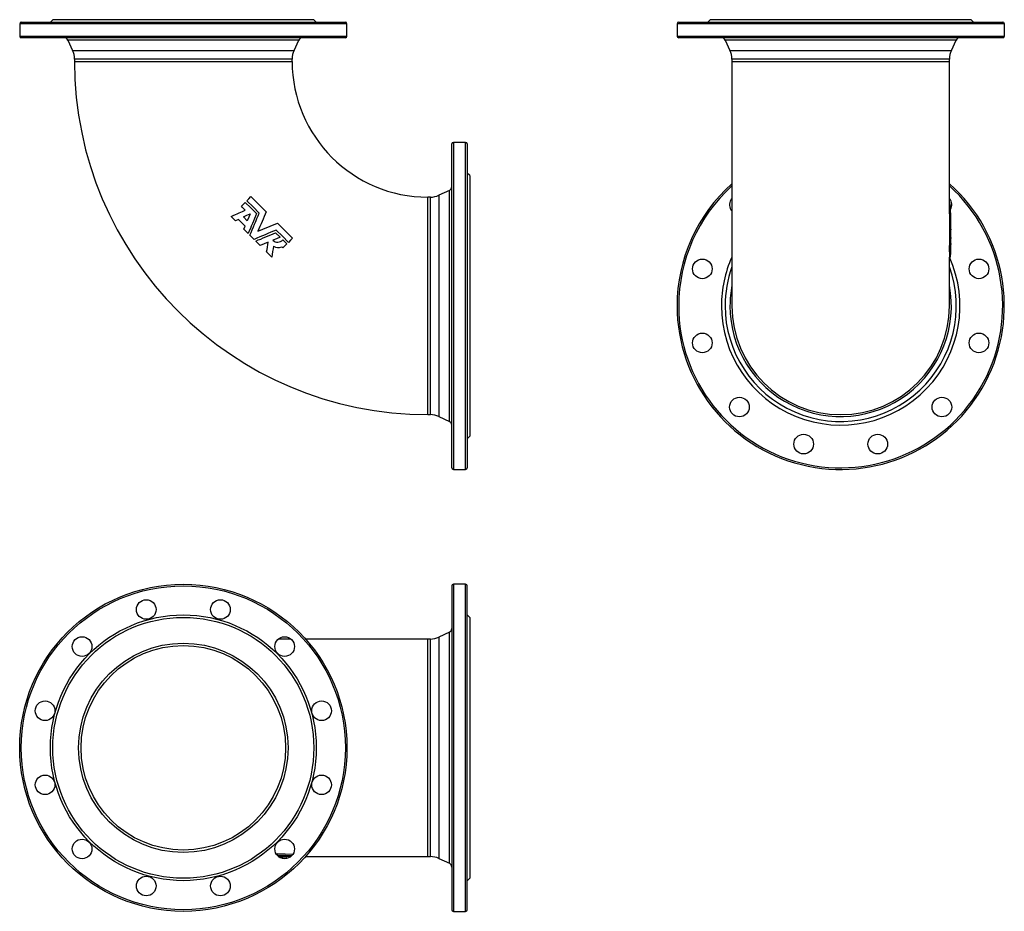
# Model space of a CAD drawing. Extents: x -101 to 1102, y -27 to 1064.
import ezdxf

# ---------------------------------------------------------------- set-up
doc = ezdxf.new("R2010")
doc.units = 0
doc.layers.get('0').update_dxf_attribs({"linetype": 'CONTINUOUS'})

msp = doc.modelspace()

# ---------------------------------------------------------------- linework, layer by layer
at = {"color": 7, "linetype": 'CONTINUOUS'}
for p, q in [((-99, 1060.6), (297, 1060.6)), ((-60.5, 1063.6), (-63.5, 1060.6)), ((258.5, 1063.6), (-60.5, 1063.6)), ((261.5, 1060.6), (258.5, 1063.6)), ((704.4, 1060.6), (902.4, 1060.6)), ((742.9, 1063.6), (739.9, 1060.6)), ((1061.9, 1063.6), (742.9, 1063.6)), ((902.4, 1060.6), (1100.4, 1060.6)), ((1064.9, 1060.6), (1061.9, 1063.6)), ((-101, 1058.6), (-101, 1043.6)), ((299, 1043.6), (299, 1058.6)), ((702.4, 1058.6), (702.4, 1043.6)), ((1102.4, 1043.6), (1102.4, 1058.6)), ((297, 1041.6), (-99, 1041.6)), ((-42.2, 1038.7), (-36.3, 1026.1)), ((234.4, 1026.1), (240.3, 1038.7)), ((1100.4, 1041.6), (704.4, 1041.6)), ((761.1, 1038.7), (767, 1026.1)), ((1037.7, 1026.1), (1043.6, 1038.7)), ((-34, 1015.5), (-34, 1012.6)), ((232, 1012.6), (232, 1015.5)), ((769.4, 1015.5), (769.4, 1012.6)), ((769.4, 1012.6), (769.4, 713.6)), ((1035.4, 1012.6), (1035.4, 1015.5)), ((1035.4, 826.1), (1035.4, 1012.6)), ((427, 515.6), (427, 911.6)), ((444, 913.6), (429, 913.6)), ((446, 911.6), (446, 713.6)), ((449, 873.1), (446, 876.1)), ((449, 873.1), (449, 554.1)), ((424.1, 854.9), (411.4, 849)), ((400.9, 846.6), (398, 846.6)), ((1035.4, 842.2), (1035.4, 842.4)), ((1035.4, 840.2), (1035.4, 842.2)), ((1035.4, 842.2), (1035.4, 842.2)), ((1035.8, 840.2), (1035.4, 840.2)), ((1036.5, 835.4), (1035.4, 835.4)), ((1036.4, 830.6), (1035.4, 830.6)), ((162.8, 817.6), (157.4, 823)), ((166.5, 819.2), (162.8, 817.6)), ((174.4, 811.3), (166.5, 819.2)), ((177.2, 817.8), (172.4, 822.6)), ((1035.2, 823), (1035.2, 817.6)), ((1036.7, 823), (1035.2, 823)), ((1036.7, 817.6), (1036.7, 823)), ((1036.8, 819.2), (1036.7, 817.6)), ((1036.9, 811.3), (1036.8, 819.2)), ((1036.9, 807.5), (1036.9, 826.1)), ((172.8, 807.6), (174.4, 811.3)), ((178.3, 802.1), (172.8, 807.6)), ((1036.7, 817.6), (1035.2, 817.6)), ((1035.3, 817.6), (1035.4, 811.3)), ((1035.4, 811.3), (1035.3, 807.6)), ((1035.3, 807.6), (1035.3, 802.1)), ((1036.8, 807.6), (1035.3, 807.6)), ((1036.9, 811.3), (1035.4, 811.3)), ((1036.8, 807.6), (1036.9, 811.3)), ((1036.8, 802.1), (1036.8, 807.6)), ((185.4, 795), (180.4, 800.1)), ((211.8, 803.1), (217.3, 797.7)), ((1035.3, 802.1), (1035.3, 800.1)), ((1036.8, 802.1), (1035.3, 802.1)), ((1035.3, 800.1), (1035.3, 795)), ((1036.8, 800.1), (1035.3, 800.1)), ((1036.8, 795), (1035.3, 795)), ((1036.8, 795), (1036.8, 800.1)), ((1036.9, 797.2), (1036.9, 805.3)), ((1036.9, 789.8), (1036.9, 795.1)), ((193, 787.5), (187.5, 792.9)), ((220.8, 784.5), (219.3, 785.9)), ((220.8, 794.2), (225.6, 789.3)), ((225.6, 789.3), (220.8, 784.5)), ((1035.3, 792.9), (1035.3, 787.5)), ((1036.8, 792.9), (1035.3, 792.9)), ((1036.8, 787.5), (1035.3, 787.5)), ((1035.4, 786.9), (1035.4, 787.5)), ((1036.8, 787.5), (1036.8, 792.9)), ((1036.9, 781.5), (1036.9, 786.9)), ((207.1, 773.3), (200.8, 779.6)), ((1035.2, 779.6), (1035.2, 773.3)), ((1036.7, 779.6), (1035.2, 779.6)), ((1036.7, 773.3), (1035.2, 773.3)), ((1035.4, 713.6), (1035.4, 773.3)), ((1036.7, 773.3), (1036.7, 779.6)), ((446, 713.6), (446, 515.6)), ((398, 580.6), (400.9, 580.6)), ((411.4, 578.3), (424.1, 572.4)), ((446, 551.1), (449, 554.1)), ((429, 513.6), (444, 513.6)), ((444, 373.2), (429, 373.2)), ((427, 371.2), (427, -24.8)), ((446, -24.8), (446, 371.2)), ((449, 332.7), (446, 335.7)), ((449, 332.7), (449, 13.7)), ((424.1, 314.5), (411.4, 308.6)), ((230.4, 306.2), (215.1, 306.2)), ((398, 306.2), (248.4, 306.2)), ((400.9, 306.2), (398, 306.2)), ((214.1, 43.4), (212.6, 43.1)), ((213.6, 41.8), (214.1, 41.9)), ((214.1, 41.9), (214.1, 43.4)), ((215.4, 40), (217.3, 40)), ((217.3, 40), (215.7, 39.8)), ((217.3, 40), (217.3, 40.4)), ((220.8, 39.1), (219.3, 39.1)), ((220.8, 39.9), (220.8, 40.3)), ((220.8, 39.9), (225.6, 39.8)), ((225.6, 39.8), (225.6, 40.2)), ((227.8, 40.2), (230.4, 40.2)), ((232.6, 42.6), (232.6, 42.9)), ((248.4, 40.2), (398, 40.2)), ((398, 40.2), (400.9, 40.2)), ((411.4, 37.9), (424.1, 32)), ((446, 10.7), (449, 13.7)), ((429, -26.8), (444, -26.8))]:
    msp.add_line(p, q, dxfattribs=at)
at = {"color": 8, "linetype": 'CONTINUOUS'}
for p, q in [((299, 1058.6), (-101, 1058.6)), ((902.4, 1058.6), (702.4, 1058.6)), ((1102.4, 1058.6), (902.4, 1058.6)), ((-101, 1043.6), (299, 1043.6)), ((240.3, 1038.7), (-42.2, 1038.7)), ((702.4, 1043.6), (1102.4, 1043.6)), ((1043.6, 1038.7), (761.1, 1038.7)), ((-36.3, 1026.1), (234.4, 1026.1)), ((767, 1026.1), (902.4, 1026.1)), ((902.4, 1026.1), (1037.7, 1026.1)), ((232, 1015.5), (-34, 1015.5)), ((-34, 1012.6), (99, 1012.6)), ((99, 1012.6), (232, 1012.6)), ((902.4, 1015.5), (769.4, 1015.5)), ((769.4, 1012.6), (1035.4, 1012.6)), ((1035.4, 1015.5), (902.4, 1015.5)), ((429, 913.6), (429, 513.6)), ((444, 713.6), (444, 913.6)), ((424.1, 572.4), (424.1, 854.9)), ((398, 713.6), (398, 846.6)), ((400.9, 580.6), (400.9, 846.6)), ((411.4, 849), (411.4, 578.3)), ((398, 580.6), (398, 713.6)), ((444, 513.6), (444, 713.6)), ((429, 373.2), (429, -26.8)), ((444, -26.8), (444, 373.2)), ((424.1, 32), (424.1, 314.5)), ((398, 40.2), (398, 306.2)), ((400.9, 40.2), (400.9, 306.2)), ((411.4, 308.6), (411.4, 37.9))]:
    msp.add_line(p, q, dxfattribs=at)
at = {"color": 7, "linetype": 'CONTINUOUS', "flags": 128}
for points in [[(176.7, 842.2), (179.2, 844.7), (181.7, 847.2)], [(181.7, 847.2), (191, 837.9), (200.2, 828.7)], [(157.4, 823), (160.1, 824.2), (162.8, 825.4), (165, 826.3), (167.1, 827.3), (171.4, 829.2), (174.6, 830.6)], [(169.9, 835.4), (172.3, 837.8), (174.7, 840.2)], [(174.6, 830.6), (173.5, 831.8), (172.3, 833), (171.1, 834.2), (169.9, 835.4)], [(174.7, 840.2), (181.6, 833.4), (188.5, 826.5)], [(191.8, 827.1), (184.2, 834.6), (176.7, 842.2)], [(1036.5, 835.4), (1036.2, 837.8), (1035.8, 840.2)], [(1036.4, 830.6), (1036.4, 831.8), (1036.5, 833), (1036.5, 834.2), (1036.5, 835.4)], [(172.4, 822.6), (176.6, 824.4), (180.7, 826.3)], [(180.7, 826.3), (178.9, 822.1), (177.2, 817.8)], [(188.5, 826.5), (187.2, 823.4), (186, 820.4), (184.7, 817.4), (183.4, 814.4), (182.1, 811.3), (180.9, 808.3), (179.6, 805.2), (178.3, 802.1)], [(180.4, 800.1), (181.8, 803.4), (183.2, 806.8), (184.6, 810.2), (186.1, 813.6), (187.5, 816.9), (188.9, 820.3), (190.3, 823.7), (191.8, 827.1)], [(200.2, 828.7), (199, 825.7), (197.8, 822.8), (196.5, 819.8), (195.2, 816.8), (194, 813.8), (192.7, 810.8), (191.4, 807.8), (190.2, 804.8)], [(1035.3, 826.1), (1035.3, 824.9), (1035.2, 823)], [(212.5, 806.4), (209.1, 805), (205.8, 803.6), (202.4, 802.1), (199, 800.7), (195.7, 799.3), (192.3, 797.9), (188.8, 796.4), (185.4, 795)], [(190.2, 804.8), (193.2, 806.1), (196.2, 807.3), (199.2, 808.6), (202.1, 809.8), (205.1, 811.1), (208.1, 812.3), (211.1, 813.6), (214.1, 814.9)], [(227.6, 791.3), (220, 798.8), (212.5, 806.4)], [(214.1, 814.9), (223.3, 805.6), (232.6, 796.3)], [(1036.9, 807.5), (1036.8, 805.2), (1036.8, 802.1)], [(187.5, 792.9), (190.6, 794.2), (193.6, 795.4), (196.6, 796.7), (199.7, 798), (202.7, 799.3), (205.8, 800.6), (208.8, 801.9), (211.8, 803.1)], [(217.3, 797.7), (212.8, 795.8), (208.4, 794)], [(232.6, 796.3), (230.1, 793.8), (227.6, 791.3)], [(1035.4, 795), (1035.3, 794.2), (1035.3, 792.9)], [(1036.9, 797.2), (1036.9, 796.4), (1036.8, 795)], [(202.5, 791.5), (197.7, 789.5), (193, 787.5)], [(200.8, 779.6), (201.3, 782.5), (201.7, 785.5), (202.1, 788.5), (202.5, 791.5)], [(209, 786.7), (208.6, 783.4), (208.1, 780), (207.6, 776.6), (207.1, 773.3)], [(1036.9, 789.8), (1036.9, 789.5), (1036.8, 787.5)], [(232.6, 42.9), (223.3, 43.2), (214.1, 43.4)], [(214.1, 41.9), (223.3, 41.7), (231.6, 41.4)], [(227.6, 40.2), (220, 40.3), (214.9, 40.4)], [(225.6, 39.8), (223.2, 39.4), (220.8, 39.1)], [(231.3, 41.1), (230.1, 40.7), (227.6, 40.2)]]:
    msp.add_lwpolyline(points, dxfattribs=at)
at = {"color": 7, "linetype": 'CONTINUOUS'}
for centre, radius in [((733.3, 758.9), 12), ((1071.4, 758.9), 12), ((733.3, 668.3), 12), ((1071.4, 668.3), 12), ((778.6, 589.9), 12), ((1026.1, 589.9), 12), ((857.1, 544.6), 12), ((947.7, 544.6), 12), ((99, 173.2), 200), ((53.7, 342.3), 12), ((144.3, 342.3), 12), ((99, 173.2), 162.5), ((99, 173.2), 159.5), ((-24.7, 297), 12), ((99, 173.2), 128), ((222.8, 297), 12), ((99, 173.2), 125), ((-70, 218.5), 12), ((268, 218.5), 12), ((-70, 127.9), 12), ((268, 127.9), 12), ((-24.7, 49.5), 12), ((222.8, 49.5), 12), ((53.7, 4.2), 12), ((144.3, 4.2), 12)]:
    msp.add_circle(centre, radius, dxfattribs=at)
at = {"color": 8, "linetype": 'CONTINUOUS'}
msp.add_circle((99, 173.2), 198, dxfattribs=at)
at = {"color": 7, "linetype": 'CONTINUOUS'}
for centre, radius, start, end in [((-99, 1058.6), 2, 90, 180), ((297, 1058.6), 2, 0, 90), ((704.4, 1058.6), 2, 90, 180), ((1100.4, 1058.6), 2, 0, 90), ((-99, 1043.6), 2, 180, 270), ((-46.8, 1036.6), 5, 25, 90), ((244.8, 1036.6), 5, 90, 155), ((297, 1043.6), 2, 270, 0), ((704.4, 1043.6), 2, 180, 270), ((756.6, 1036.6), 5, 25, 90), ((1048.2, 1036.6), 5, 90, 155), ((1100.4, 1043.6), 2, 270, 0), ((-59, 1015.5), 25, 0, 25), ((257, 1015.5), 25, 155, 180), ((744.4, 1015.5), 25, 0, 25), ((1060.4, 1015.5), 25, 155, 180), ((398, 1012.6), 432, 180, 270), ((398, 1012.6), 166, 180, 270), ((429, 911.6), 2, 90, 180), ((444, 911.6), 2, 0, 90), ((422, 859.4), 5, 295, 0), ((902.4, 713.6), 200, 131.6823, 180), ((902.4, 713.6), 200, 180, 48.3177), ((400.9, 871.6), 25, 270, 295), ((778.6, 837.4), 12, 150, 219.5239), ((778.6, 837.4), 12, 140.4761, 150), ((1026.1, 837.4), 12, 329.5115, 39.5239), ((1012.9, 826.1), 24, 352.6129, 10.9946), ((924.7, 805), 112.1, 357.4897, 0.9658), ((1015.2, 795), 21.7, 354.3967, 3.0025), ((214.5, 800.5), 8.92, 227.062, 314.9903), ((214.9, 795.8), 10.8, 236.9922, 294.074), ((873.8, 786.4), 161.6, 357.5935, 0.2111), ((866.7, 786.6), 170.1, 357.6178, 0.8588), ((880.1, 780.8), 156.8, 357.2328, 0.2479), ((902.4, 713.6), 133, 180, 0), ((400.9, 555.6), 25, 65, 90), ((422, 567.8), 5, 0, 65), ((429, 515.6), 2, 180, 270), ((444, 515.6), 2, 270, 0), ((429, 371.2), 2, 90, 180), ((444, 371.2), 2, 0, 90), ((422, 319), 5, 295, 0), ((400.9, 331.2), 25, 270, 295), ((213.5, 81.9), 42.6, 273.8931, 279.9098), ((213.1, 123.3), 84.4, 272.6272, 274.2459), ((400.9, 15.2), 25, 65, 90), ((422, 27.4), 5, 0, 65), ((429, -24.8), 2, 180, 270), ((444, -24.8), 2, 270, 0)]:
    msp.add_arc(centre, radius, start, end, dxfattribs=at)
at = {"color": 8, "linetype": 'CONTINUOUS'}
for radius, start, end in [(198, 180, 47.8003), (198, 132.1997, 180), (145.8, 155.8252, 180), (145.8, 180, 24.1533), (141.3, 180, 19.6835), (141.3, 160.3165, 180), (135.3, 169.3249, 180), (135.3, 180, 10.6751)]:
    msp.add_arc((902.4, 713.6), radius, start, end, dxfattribs=at)

doc.saveas('drawing.dxf')
